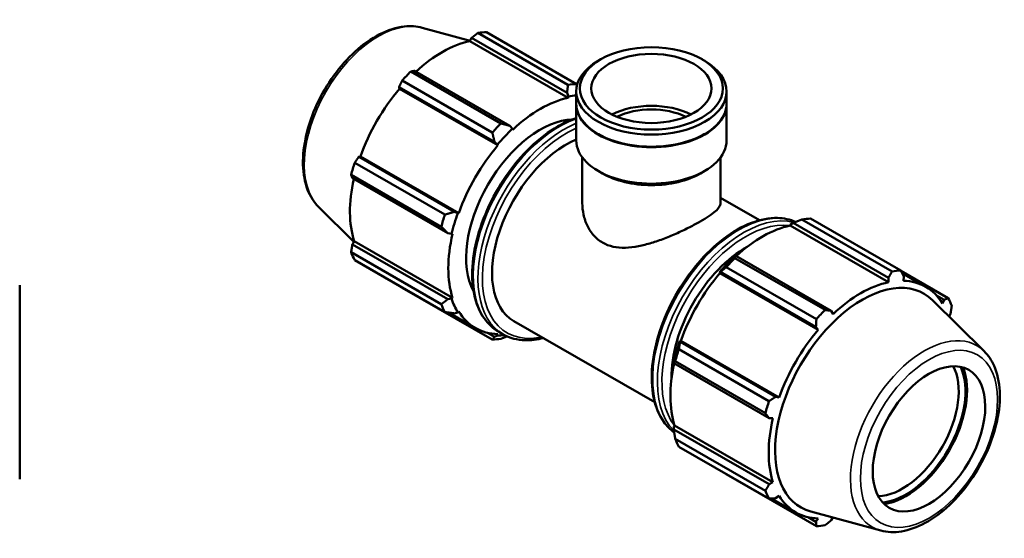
# Model space of a CAD drawing. Header units: millimetres. Extents: x 0 to 1209, y -431 to 833.
# Tile 7 of 7: x 745 to 1209, y 589 to 833. Entities that reach past the tile are written whole.
import ezdxf

# ---------------------------------------------------------------- set-up
doc = ezdxf.new("R2010")
doc.units = ezdxf.units.MM
doc.layers.add('Visible (ANSI)', color=7, linetype='Continuous', lineweight=50)
doc.layers.add('Visible Narrow (ANSI)', color=7, linetype='Continuous', lineweight=35)

msp = doc.modelspace()

# ---------------------------------------------------------------- linework, layer by layer
at = {"layer": 'Visible (ANSI)'}
for p, q in [((934.196, 829.478), (956.78, 823.353)), ((1002.951, 802.522), (960.453, 826.995)), ((964.527, 827.39), (1007.025, 802.917)), ((956.64, 823.11), (957.516, 824.634)), ((1003, 796.413), (956.64, 823.11)), ((957.516, 824.634), (1002.487, 798.737)), ((1018.346, 814.51), (1017.139, 813.81)), ((1066.203, 814.51), (1067.409, 813.81)), ((928.848, 808.795), (971.346, 784.322)), ((975.543, 783.22), (930.571, 809.118)), ((967.272, 780.024), (924.773, 804.498)), ((923.356, 801.507), (968.328, 775.61)), ((923.548, 800.706), (923.356, 801.507)), ((969.908, 774.009), (923.548, 800.706)), ((1002.487, 798.737), (1003.14, 797.008)), ((1006.864, 793.724), (1006.864, 799.447)), ((1007.306, 802.656), (1007.164, 802.737)), ((1077.684, 793.724), (1077.684, 799.447)), ((1003.14, 797.008), (1003, 796.413)), ((1006.864, 776.31), (1006.864, 793.478)), ((1077.684, 776.31), (1077.684, 793.478)), ((976.757, 781.815), (975.543, 783.22)), ((976.897, 781.381), (976.757, 781.815)), ((968.328, 775.61), (969.692, 774.363)), ((1017.352, 779.237), (1017.139, 779.361)), ((1067.196, 779.237), (1067.409, 779.361)), ((969.692, 774.363), (969.908, 774.009)), ((902.425, 765.79), (944.924, 741.317)), ((904.303, 768.507), (905.09, 768.737)), ((949.275, 742.61), (904.303, 768.507)), ((951.45, 742.04), (905.09, 768.737)), ((1009.697, 746.726), (1009.697, 768.318)), ((1074.852, 746.726), (1074.852, 768.318)), ((1019.15, 760.78), (1017.139, 761.947)), ((1065.398, 760.78), (1067.409, 761.947)), ((943.236, 735.634), (900.738, 760.107)), ((901.315, 758.444), (946.286, 732.547)), ((1074.852, 749.267), (1093.237, 738.679)), ((885.473, 744.868), (902.015, 728.499)), ((951.036, 742.051), (949.275, 742.61)), ((951.45, 742.04), (951.036, 742.051)), ((1155.701, 714.559), (1113.203, 739.032)), ((1117.277, 739.427), (1159.775, 714.954)), ((1107.652, 736.148), (1107.792, 736.743)), ((1107.652, 736.148), (1154.011, 709.451)), ((1107.792, 736.743), (1109.006, 737.397)), ((1109.006, 737.397), (1153.977, 711.499)), ((901.315, 727.291), (902.195, 728.809)), ((948.555, 702.112), (902.195, 728.809)), ((946.286, 732.547), (948.11, 732.197)), ((948.11, 732.197), (948.555, 732.291)), ((946.286, 701.394), (901.315, 727.291)), ((900.738, 723.566), (943.236, 699.093)), ((944.924, 695.354), (902.425, 719.828)), ((1082.061, 721.88), (1081.409, 721.55)), ((1081.598, 720.832), (1124.096, 696.359)), ((1127.033, 695.983), (1082.061, 721.88)), ((1120.022, 692.061), (1077.524, 716.535)), ((1182.123, 701.985), (1159.849, 714.812)), ((1074.344, 714.098), (1074.846, 714.27)), ((1074.559, 713.744), (1074.344, 714.098)), ((1074.559, 713.744), (1120.919, 687.047)), ((1074.846, 714.27), (1119.818, 688.373)), ((1153.977, 711.499), (1154.011, 709.451)), ((1160.423, 713.699), (1171.591, 707.268)), ((1161.001, 710.129), (1161.193, 712.199)), ((744.531, 708.057), (744.531, 616.631)), ((924.773, 706.858), (967.272, 682.385)), ((948.11, 701.693), (946.286, 701.394)), ((948.555, 702.112), (948.11, 701.693)), ((1199.076, 676.944), (1174.79, 700.976)), ((1176.596, 703.244), (1180.245, 701.142)), ((1180.245, 701.142), (1179.458, 699.417)), ((946.702, 695.113), (959.318, 687.848)), ((949.275, 694.773), (951.036, 695.21)), ((951.036, 695.21), (951.45, 695.698)), ((1127.909, 694.42), (1127.033, 695.983)), ((1182.533, 693.313), (1183.234, 694.521)), ((977.456, 691.112), (1043.833, 652.888)), ((1119.818, 688.373), (1120.919, 687.047)), ((968.328, 683.716), (965.067, 685.594)), ((969.692, 684.384), (968.328, 683.716)), ((969.908, 684.987), (969.692, 684.384)), ((970.204, 686.149), (972.443, 684.859)), ((1055.176, 677.827), (1097.674, 653.354)), ((1055.794, 681.27), (1055.688, 681.786)), ((1055.688, 681.786), (1056.102, 681.775)), ((1100.765, 655.372), (1055.794, 681.27)), ((1056.102, 681.775), (1102.462, 655.078)), ((1052.762, 671.932), (1052.805, 671.207)), ((1052.805, 671.207), (1097.776, 645.309)), ((1095.986, 647.671), (1053.488, 672.144)), ((1102.462, 655.078), (1100.765, 655.372)), ((1097.776, 645.309), (1099.567, 645.33)), ((1052.762, 641.428), (1053.207, 641.847)), ((1052.805, 640.054), (1052.762, 641.428)), ((1053.207, 641.847), (1099.567, 615.15)), ((1097.776, 614.156), (1052.805, 640.054)), ((1053.488, 635.603), (1095.986, 611.13)), ((1097.674, 607.391), (1055.176, 631.865)), ((1077.524, 618.895), (1120.022, 594.422)), ((1099.567, 615.15), (1097.776, 614.156)), ((1100.765, 607.535), (1102.462, 608.736)), ((1098.934, 607.448), (1110.329, 600.886)), ((1150.352, 592.334), (1117.377, 601.277)), ((1119.818, 596.479), (1116.078, 598.632)), ((1120.919, 598.025), (1119.818, 596.479)), ((1127.033, 597.178), (1127.769, 598.459))]:
    msp.add_line(p, q, dxfattribs=at)
for centre, major_axis, ratio, start_param, end_param in [((944.65, 767.124), (32.936, 57.195), 0.5780931, 0.3435016, 0.4380292), ((943.589, 767.735), (30.631, 53.191), 0.5780931, 0.4780318, 1.0719493), ((1042.274, 799.447), (-35.41, 0), 0.5758617, 5.5016397, 10.2063236), ((944.65, 767.124), (-32.936, -57.195), 0.5780931, 4.2704924, 4.36502), ((987.148, 742.651), (32.936, 57.195), 0.5780931, 0.3435016, 0.4380292), ((943.589, 767.735), (30.631, 53.191), 0.5780931, 1.26343, 1.8742952), ((989.948, 741.039), (-30.631, -53.191), 0.5780931, 3.6196245, 4.2304897), ((989.948, 741.039), (30.96, 53.763), 0.5780931, 0.3876051, 0.4780318), ((1042.274, 793.478), (-35.41, 0), 0.5758617, 6.2771713, 9.4307919), ((1042.274, 793.724), (-35.41, 0), 0.5758617, 0, 3.1415927), ((1042.274, 776.31), (-28.328, 0), 0.5758617, 3.9922953, 5.4324827), ((1042.274, 776.31), (-25.313, 0), 0.5758617, 4.0146252, 5.4101528), ((989.948, 741.039), (24.702, 42.896), 0.5780931, 0.3365334, 2.8050592), ((987.148, 742.651), (-32.936, -57.195), 0.5780931, 4.2704924, 4.36502), ((989.948, 741.039), (30.96, 53.763), 0.5780931, 1.0888971, 1.26343), ((1002.158, 734.008), (-24.702, -42.896), 0.5780931, 3.7901833, 6.2831853), ((1042.274, 776.31), (-35.41, 0), 0.5758617, 0, 3.1415927), ((1042.274, 793.478), (35.11, 0), 0.5758617, 3.9231383, 5.5016397), ((989.948, 741.039), (-30.631, -53.191), 0.5780931, 4.4050227, 5.0158879), ((944.65, 767.124), (-32.936, -57.195), 0.5780931, 5.0558906, 5.1504181), ((943.589, 767.735), (30.631, 53.191), 0.5780931, 2.0656152, 2.6596934), ((1042.274, 773.994), (32.577, 0), 0.5758617, 3.9231383, 5.5016397), ((987.148, 742.651), (-32.936, -57.195), 0.5780931, 5.0558906, 5.1504181), ((989.948, 741.039), (30.96, 53.763), 0.5780931, 1.8742952, 2.0488282), ((1097.4, 679.161), (32.936, 57.195), 0.5780931, 0.3435016, 0.4380292), ((1094.6, 680.774), (30.631, 53.191), 0.5780931, 0.4780318, 1.0719493), ((989.948, 741.039), (-30.631, -53.191), 0.5780931, 5.1904208, 5.8012861), ((1086.751, 685.294), (-24.702, -42.896), 0.5780931, 3.9044513, 5.5203267), ((944.65, 767.124), (-32.936, -57.195), 0.5780931, 5.8412887, 5.9358163), ((1094.6, 680.774), (-30.96, -53.763), 0.5780931, 4.2304897, 4.4050227), ((1097.4, 679.161), (32.936, 57.195), 0.5780931, 1.1288997, 1.2234273), ((1139.899, 654.688), (32.936, 57.195), 0.5780931, 0.3435016, 0.4380292), ((1094.6, 680.774), (30.631, 53.191), 0.5780931, 1.26343, 1.8742952), ((1141.694, 653.654), (29.037, 50.424), 0.5780931, 6.1320197, 9.5759436), ((1140.96, 654.077), (30.631, 53.191), 0.5780931, 5.975819, 6.5866842), ((1140.96, 654.077), (-30.631, -53.191), 0.5780931, 3.6196245, 4.2304897), ((989.948, 741.039), (-30.96, -53.763), 0.5780931, 5.8012861, 5.975819), ((1139.899, 654.688), (32.936, 57.195), 0.5780931, 5.8412887, 5.9358163), ((987.148, 742.651), (-32.936, -57.195), 0.5780931, 5.8412887, 5.9358163), ((1139.899, 654.688), (-32.936, -57.195), 0.5780931, 4.2704924, 4.36502), ((989.948, 741.039), (-30.631, -53.191), 0.5780931, 5.975819, 6.5866842), ((1140.96, 654.077), (-30.631, -53.191), 0.5780931, 4.4050227, 5.0158879), ((987.148, 742.651), (-32.936, -57.195), 0.5780931, 0.3435016, 0.4380292), ((989.948, 741.039), (-30.96, -53.763), 0.5780931, 0.3034989, 0.3889272), ((1094.6, 680.774), (-30.96, -53.763), 0.5780931, 5.0158879, 5.1904208), ((1097.4, 679.161), (32.936, 57.195), 0.5780931, 1.9142979, 2.0088255), ((1094.6, 680.774), (30.631, 53.191), 0.5780931, 2.0656152, 2.6596934), ((1160.597, 642.769), (18.714, 32.497), 0.5780931, 3.4805284, 5.9442496), ((1162.188, 641.853), (-19.837, -34.447), 0.5780931, 0.3835214, 2.7580713), ((1162.188, 641.853), (20.349, 35.337), 0.5780931, 3.565541, 5.8592369), ((1139.899, 654.688), (-32.936, -57.195), 0.5780931, 5.0558906, 5.1504181), ((1140.96, 654.077), (-30.631, -53.191), 0.5780931, 5.1904208, 5.8012861), ((1097.4, 679.161), (-32.936, -57.195), 0.5780931, 5.8412887, 5.9358163), ((1139.899, 654.688), (-32.936, -57.195), 0.5780931, 5.8412887, 5.9358163), ((1140.96, 654.077), (-30.631, -53.191), 0.5780931, 5.975819, 6.5866842), ((1139.899, 654.688), (-32.936, -57.195), 0.5780931, 0.3435016, 0.4380292)]:
    msp.add_ellipse(centre, major_axis=major_axis, ratio=ratio, start_param=start_param, end_param=end_param, dxfattribs=at)
for centre, major_axis, ratio in [((1042.274, 800.836), (-33.71, 0), 0.5758617), ((1042.274, 800.836), (-28.328, 0), 0.5758617), ((1173.089, 635.575), (-18.714, -32.497), 0.5780931)]:
    msp.add_ellipse(centre, major_axis=major_axis, ratio=ratio, dxfattribs=at)
for points, knots in [([(885.473, 744.868), (883.216, 747.101), (881.464, 749.904), (878.888, 756.591), (878.174, 760.564), (877.931, 769.257), (878.46, 774.007), (880.706, 783.678), (882.423, 788.597), (886.843, 798.116), (889.542, 802.716), (895.666, 811.173), (899.09, 815.028), (906.372, 821.625), (910.231, 824.361), (918.054, 828.377), (922.023, 829.661), (928.754, 830.374), (931.565, 830.192), (934.196, 829.478)], [4.0762227, 4.0762227, 4.0762227, 4.0762227, 4.3628686, 4.3628686, 4.6805889, 4.6805889, 5.0130399, 5.0130399, 5.3448759, 5.3448759, 5.6749555, 5.6749555, 6.0051211, 6.0051211, 6.3371362, 6.3371362, 6.6692624, 6.6692624, 6.9154842, 6.9154842, 6.9154842, 6.9154842]), ([(1006.864, 786.868), (1006.178, 786.647), (1005.489, 786.403), (1000.436, 784.464), (995.998, 781.917), (987.374, 775.352), (983.189, 771.331), (975.499, 762.237), (971.994, 757.168), (966.004, 746.491), (963.52, 740.884), (959.819, 729.681), (958.604, 724.086), (957.583, 713.454), (957.778, 708.419), (959.604, 699.433), (961.231, 695.475), (965.357, 689.715), (967.611, 687.642), (970.204, 686.149)], [6.0673933, 6.0673933, 6.0673933, 6.0673933, 6.1186154, 6.1186154, 6.4421233, 6.4421233, 6.7664309, 6.7664309, 7.0900001, 7.0900001, 7.4132796, 7.4132796, 7.7369243, 7.7369243, 8.0612984, 8.0612984, 8.3843095, 8.3843095, 8.6413135, 8.6413135, 8.6413135, 8.6413135]), ([(1009.697, 746.726), (1009.697, 744.962), (1009.885, 743.122), (1010.679, 739.485), (1011.286, 737.688), (1012.912, 734.341), (1013.934, 732.789), (1016.341, 730.108), (1017.727, 728.981), (1019.239, 728.11)], [17.8571343, 17.8571343, 17.8571343, 17.8571343, 18.4986598, 18.4986598, 19.1401854, 19.1401854, 19.7817109, 19.7817109, 20.4232364, 20.4232364, 20.4232364, 20.4232364]), ([(1019.239, 728.11), (1020.751, 727.239), (1022.439, 726.596), (1026.063, 725.804), (1027.999, 725.653), (1031.996, 725.762), (1034.061, 726.02), (1038.198, 726.818), (1040.27, 727.356), (1044.258, 728.569), (1046.323, 729.287), (1050.464, 730.877), (1052.541, 731.749), (1056.559, 733.555), (1058.505, 734.49), (1062.132, 736.337), (1063.813, 737.248), (1066.806, 738.971), (1068.191, 739.826), (1070.604, 741.458), (1071.633, 742.235), (1073.268, 743.685), (1073.876, 744.359), (1074.668, 745.609), (1074.852, 746.186), (1074.852, 746.726)], [0, 0, 0, 0, 0.6415255, 0.6415255, 1.2830511, 1.2830511, 1.9245766, 1.9245766, 2.5661021, 2.5661021, 3.2010289, 3.2010289, 3.8359556, 3.8359556, 4.4708824, 4.4708824, 5.1058091, 5.1058091, 5.7407358, 5.7407358, 6.3756626, 6.3756626, 7.0105893, 7.0105893, 7.6455161, 7.6455161, 7.6455161, 7.6455161]), ([(1110.261, 737.893), (1107.649, 739.06), (1104.763, 739.685), (1097.807, 739.857), (1093.634, 739.052), (1085.029, 735.749), (1080.592, 733.203), (1071.967, 726.638), (1067.782, 722.616), (1060.092, 713.522), (1056.587, 708.454), (1050.597, 697.776), (1048.113, 692.17), (1044.412, 680.967), (1043.198, 675.372), (1042.176, 664.74), (1042.372, 659.705), (1044.198, 650.718), (1045.824, 646.76), (1049.52, 641.602), (1051.165, 639.929), (1053.023, 638.584)], [5.5589904, 5.5589904, 5.5589904, 5.5589904, 5.804097, 5.804097, 6.1186154, 6.1186154, 6.4421233, 6.4421233, 6.7664309, 6.7664309, 7.0900001, 7.0900001, 7.4132796, 7.4132796, 7.7369243, 7.7369243, 8.0612984, 8.0612984, 8.3843095, 8.3843095, 8.5808224, 8.5808224, 8.5808224, 8.5808224]), ([(972.443, 684.859), (975.513, 683.091), (979.049, 682.146), (985.553, 681.985), (988.402, 682.353), (991.311, 683.133)], [2.3581282, 2.3581282, 2.3581282, 2.3581282, 2.66250431, 2.66250431, 2.88136648, 2.88136648, 2.88136648, 2.88136648]), ([(1150.352, 592.334), (1153.416, 591.503), (1156.72, 591.394), (1163.797, 592.523), (1167.592, 593.9), (1175.232, 598.053), (1179.075, 600.895), (1186.312, 607.692), (1189.705, 611.645), (1195.719, 620.246), (1198.343, 624.889), (1202.583, 634.431), (1204.199, 639.327), (1206.25, 648.937), (1206.679, 653.647), (1206.226, 662.43), (1205.345, 666.507), (1202.583, 672.686), (1201.014, 675.026), (1199.076, 676.944)], [2.5092938, 2.5092938, 2.5092938, 2.5092938, 2.7959397, 2.7959397, 3.11366, 3.11366, 3.446111, 3.446111, 3.777947, 3.777947, 4.1080266, 4.1080266, 4.4381921, 4.4381921, 4.7702072, 4.7702072, 5.1023335, 5.1023335, 5.3485553, 5.3485553, 5.3485553, 5.3485553])]:
    msp.add_open_spline(points, degree=3, knots=knots, dxfattribs=at)
for points, weights in [([(960.453, 826.995), (958.948, 825.794), (957.516, 824.634)], [1, 1.00132330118, 1.00182986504]), ([(930.571, 809.118), (929.721, 808.963), (928.848, 808.795)], [1.00182986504, 1.00132330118, 1]), ([(924.773, 804.498), (924.044, 802.975), (923.356, 801.507)], [1, 1.00132330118, 1.00182986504]), ([(1007.285, 802.581), (1007.155, 802.748), (1007.025, 802.917)], [1.0157977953, 1.01626547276, 1.01672598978]), ([(1002.951, 802.522), (1002.733, 800.58), (1002.487, 798.737)], [1.01672598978, 1.01186200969, 1.0061992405]), ([(975.543, 783.22), (973.505, 783.749), (971.346, 784.322)], [1.0061992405, 1.01186200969, 1.01672598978]), ([(967.272, 780.024), (967.829, 777.762), (968.328, 775.61)], [1.01672598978, 1.01186200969, 1.0061992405]), ([(904.303, 768.507), (903.378, 767.18), (902.425, 765.79)], [1.00182986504, 1.00132330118, 1]), ([(900.738, 760.107), (901.026, 759.262), (901.315, 758.444)], [1, 1.00132330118, 1.00182986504]), ([(949.275, 742.61), (947.162, 741.966), (944.924, 741.317)], [1.0061992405, 1.01186200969, 1.01672598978]), ([(1109.006, 737.397), (1111.043, 738.208), (1113.203, 739.032)], [1.0061992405, 1.01186200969, 1.01672598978]), ([(943.236, 735.634), (944.811, 734.049), (946.286, 732.547)], [1.01672598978, 1.01186200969, 1.0061992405]), ([(901.315, 727.291), (901.026, 725.47), (900.738, 723.566)], [1.00182986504, 1.00132330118, 1]), ([(1081.598, 720.832), (1081.816, 721.377), (1082.061, 721.88)], [1.01672598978, 1.01186200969, 1.0061992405]), ([(1074.846, 714.27), (1076.139, 715.39), (1077.524, 716.535)], [1.0061992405, 1.01186200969, 1.01672598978]), ([(1159.775, 714.954), (1160.504, 713.545), (1161.193, 712.199)], [1, 1.00132330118, 1.00182986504]), ([(1153.977, 711.499), (1154.828, 712.994), (1155.701, 714.559)], [1.00182986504, 1.00132330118, 1]), ([(924.7, 707.001), (924.737, 706.93), (924.773, 706.858)], [1.00013132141, 1.00006669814, 1]), ([(946.286, 701.394), (944.811, 700.256), (943.236, 699.093)], [1.0061992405, 1.01186200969, 1.01672598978]), ([(1180.245, 701.142), (1181.171, 701.551), (1182.123, 701.985)], [1.00182986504, 1.00132330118, 1]), ([(1124.096, 696.359), (1125.6, 696.164), (1127.033, 695.983)], [1, 1.00132330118, 1.00182986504]), ([(1183.811, 698.246), (1183.522, 696.342), (1183.234, 694.521)], [1, 1.00132330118, 1.00182986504]), ([(944.924, 695.354), (947.162, 695.047), (949.275, 694.773)], [1.01672598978, 1.01186200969, 1.0061992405]), ([(1119.818, 688.373), (1119.924, 690.176), (1120.022, 692.061)], [1.00182986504, 1.00132330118, 1]), ([(968.328, 683.716), (967.829, 683.054), (967.272, 682.385)], [1.0061992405, 1.01186200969, 1.01672598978]), ([(971.346, 682.78), (972.847, 683.353), (974.288, 683.919)], [1.01672598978, 1.01334097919, 1.00956909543]), ([(1055.176, 677.827), (1055.473, 679.594), (1055.794, 681.27)], [1.01672598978, 1.01186200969, 1.0061992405]), ([(1052.805, 671.207), (1053.121, 671.677), (1053.488, 672.144)], [1.0061992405, 1.01186200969, 1.01672598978]), ([(1097.674, 653.354), (1099.257, 654.38), (1100.765, 655.372)], [1, 1.00132330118, 1.00182986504]), ([(1097.776, 645.309), (1096.906, 646.463), (1095.986, 647.671)], [1.00182986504, 1.00132330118, 1]), ([(1053.488, 635.603), (1053.121, 637.884), (1052.805, 640.054)], [1.01672598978, 1.01186200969, 1.0061992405]), ([(1077.524, 618.895), (1077.454, 618.986), (1077.384, 619.075)], [1.01672598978, 1.01647940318, 1.01623076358]), ([(1095.986, 611.13), (1096.906, 612.671), (1097.776, 614.156)], [1, 1.00132330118, 1.00182986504]), ([(1100.765, 607.535), (1099.257, 607.461), (1097.674, 607.391)], [1.00182986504, 1.00132330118, 1]), ([(1120.022, 594.422), (1119.924, 595.468), (1119.818, 596.479)], [1, 1.00132330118, 1.00182986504]), ([(1127.033, 597.178), (1125.6, 596.018), (1124.096, 594.817)], [1.00182986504, 1.00132330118, 1])]:
    msp.add_rational_spline(points, weights, degree=2, dxfattribs=at)
at = {"layer": 'Visible Narrow (ANSI)'}
for centre, major_axis, start_param, end_param in [((913.56, 785.028), (24.643, 42.793), 0.1511656, 2.9904271), ((998.858, 735.908), (-28.654, -49.759), 3.7265654, 6.2831853), ((1001.097, 734.618), (-28.654, -49.759), 3.7825334, 6.2831853), ((1002.158, 734.008), (-27.906, -48.459), 3.8057465, 6.7670726), ((1083.452, 687.194), (-28.654, -49.759), 3.2040802, 6.2194076), ((1085.691, 685.904), (28.654, 49.759), 0.1546636, 2.9854686), ((1086.751, 685.294), (-27.906, -48.459), 3.3689634, 6.0521795), ((1170.989, 636.784), (24.643, 42.793), 6.1320197, 9.5759436)]:
    msp.add_ellipse(centre, major_axis=major_axis, ratio=0.5780931, start_param=start_param, end_param=end_param, dxfattribs=at)
msp.add_ellipse((1173.089, 635.575), major_axis=(-22.812, -39.614), ratio=0.5780931, dxfattribs=at)

doc.saveas('drawing.dxf')
